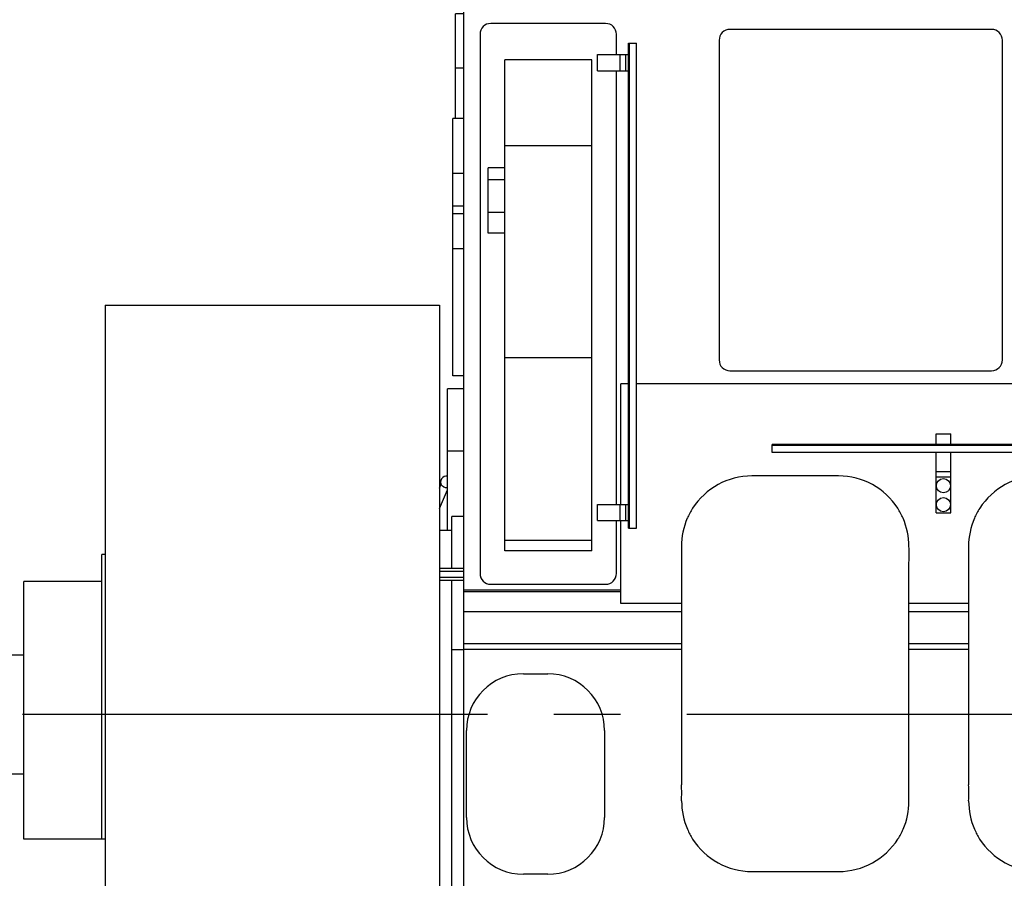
# Model space of a CAD drawing. Header units: millimetres. Extents: x 0 to 1189, y 0 to 841.
# Tile 13 of 173: x 245 to 318, y 232 to 295. Entities that reach past the tile are written whole.
import ezdxf
from ezdxf.enums import TextEntityAlignment as Align

# ---------------------------------------------------------------- set-up
doc = ezdxf.new("R2010")
doc.units = ezdxf.units.MM
doc.header["$LTSCALE"] = 65.395
doc.linetypes.add('CENTER', pattern=[0.6, 0.375, -0.075, 0.075, -0.075])
doc.layers.get('0').update_dxf_attribs({"linetype": 'CONTINUOUS'})
for name, color, linetype in [('1907_733000_06_SIMPLE1_A_ABL1359', 7, 'CONTINUOUS'), ('1907_733000_06_SIMPLE1_T2_A_PBL1360', 7, 'CONTINUOUS'), ('1907_734000_04_SIMPLE1_C_ABL1306', 7, 'CONTINUOUS'), ('1907_734000_04_SIMPLE1_T1_C_PBL1307', 7, 'CONTINUOUS'), ('1907_735000_02_ABL1368', 7, 'CONTINUOUS'), ('1917_735001_02_PBL1369', 7, 'CONTINUOUS'), ('1937_111000_09_SIMPLE1_D_ABL1318', 7, 'CONTINUOUS'), ('1937_111000_09_SIMPLE1_T1_D_PBL1319', 7, 'CONTINUOUS'), ('1937_111200_09_SIMPLE1_B_ABL1321', 7, 'CONTINUOUS'), ('1937_111200_09_SIMPLE1_T10_B_PBL1322', 7, 'CONTINUOUS'), ('1937_111200_09_SIMPLE1_T12_B_PBL1324', 7, 'CONTINUOUS'), ('1937_111200_09_SIMPLE1_T12_B_PBL1325', 7, 'CONTINUOUS'), ('1937_111200_09_SIMPLE1_T1_B_PBL1333', 7, 'CONTINUOUS'), ('1937_111200_09_SIMPLE1_T2_B_PBL1332', 7, 'CONTINUOUS'), ('1937_111200_09_SIMPLE1_T7_B_PBL1394', 7, 'CONTINUOUS'), ('32007_040000_TLKGS_KS_ABL1366', 7, 'CONTINUOUS'), ('32007_040000_TLKGS_KS_V_ABL1304', 7, 'CONTINUOUS'), ('32007_041000_TLKGS_KS_ABL1367', 7, 'CONTINUOUS'), ('32007_041000_TLKGS_KS_V_ABL1305', 7, 'CONTINUOUS'), ('32007_313000_01_SIMPLE1_T1_X_PBL1331', 7, 'CONTINUOUS'), ('32007_313000_01_SIMPLE1_X_ABL1330', 7, 'CONTINUOUS'), ('32007_390200_01_SIMPLE1_T1_X_PBL1348', 7, 'CONTINUOUS'), ('32007_390200_01_SIMPLE1_X#AF0_ABL1347', 7, 'CONTINUOUS'), ('32067_000000_TLKGS_MARKETING_ABL1251', 7, 'CONTINUOUS'), ('32067_030000_TLKGS_V_ABL1289', 7, 'CONTINUOUS'), ('32067_100000_TLKGS_V_ABL1290', 7, 'CONTINUOUS'), ('32067_300000_TLKGS_V_ABL1346', 7, 'CONTINUOUS'), ('32067_390200_01_SIMPLE1_T1_X_PBL1382', 7, 'CONTINUOUS'), ('32067_390200_01_SIMPLE1_X_ABL1381', 7, 'CONTINUOUS'), ('6M32E_GENSET_GENERATOR_ABL1093', 7, 'CONTINUOUS'), ('6M32E_GENSET_GENERATOR_T1_PBL1094', 7, 'CONTINUOUS'), ('6M32E_GENSET_SCHUTZHAUBE_ABL1245', 7, 'CONTINUOUS'), ('6M32E_GENSET_SCHUTZHAUBE_T1_PBL1246', 7, 'CONTINUOUS'), ('links_14_VBL1092', 7, 'CONTINUOUS')]:
    doc.layers.add(name, color=color, linetype=linetype)
doc.styles.get("Standard").update_dxf_attribs({"font": 'txt', "width": 0.6})
doc.dimstyles.new('DIMSTYLE_2', dxfattribs={"dimtxt": 3.5, "dimasz": 3.5, "dimexe": 1.8, "dimexo": 0, "dimgap": 0.875, "dimtad": 1, "dimlfac": 25, "dimdsep": 46, "dimtxsty": 'Standard', "dimblk": '_FILLED', "dimblk1": '_FILLED', "dimblk2": '_FILLED', "dimcen": 0.09, "dimadec": 0, "dimazin": 0, "dimtp": 2, "dimtm": 2, "dimtfac": 1, "dimtofl": 0, "dimtmove": 0, "dimatfit": 3, "dimldrblk": '_FILLED', "dimfxl": 1, "dimtolj": 1, "dimarcsym": 0})

# ---------------------------------------------------------------- blocks, each defined once
blk = doc.blocks.new('_FILLED')
at = {"color": 0, "linetype": 'ByBlock'}
blk.add_solid([(0, 0), (-1, 0.167), (-1, -0.167)], dxfattribs=at)
blk = doc.blocks.new('*D10')
at = {"color": 6, "linetype": 'Continuous'}
for p, q in [((302.087, 346.755), (105.047, 346.755)), ((106.847, 346.755), (106.847, 295.355)), ((106.847, 243.955), (106.847, 295.355)), ((111.847, 243.955), (105.047, 243.955))]:
    blk.add_line(p, q, dxfattribs=at)
at = {"color": 6, "linetype": 'Continuous', "xscale": 3.5, "yscale": 3.5, "zscale": 3.5}
for p, rotation in [((106.847, 346.755), 90), ((106.847, 243.955), 270)]:
    blk.add_blockref('_FILLED', p, dxfattribs=dict(at, rotation=rotation))
at = {"color": 6, "linetype": 'Continuous', "width": 0.672619}
blk.add_text('2570', height=3.5, rotation=90, dxfattribs=at).set_placement((105.972, 295.355), align=Align.CENTER)
blk = doc.blocks.new('*D11')
at = {"color": 6, "linetype": 'Continuous'}
for p, q in [((295.727, 361.555), (98.047, 361.555)), ((99.847, 361.555), (99.847, 302.755)), ((99.847, 243.955), (99.847, 302.755)), ((111.847, 243.955), (98.047, 243.955))]:
    blk.add_line(p, q, dxfattribs=at)
at = {"color": 6, "linetype": 'Continuous', "xscale": 3.5, "yscale": 3.5, "zscale": 3.5}
for p, rotation in [((99.847, 361.555), 90), ((99.847, 243.955), 270)]:
    blk.add_blockref('_FILLED', p, dxfattribs=dict(at, rotation=rotation))
at = {"color": 6, "linetype": 'Continuous', "width": 0.690476}
blk.add_text('2940', height=3.5, rotation=90, dxfattribs=at).set_placement((98.972, 302.755), align=Align.CENTER)
blk = doc.blocks.new('*D12')
at = {"color": 6, "linetype": 'Continuous'}
for p, q in [((316.379, 365.555), (91.047, 365.555)), ((92.847, 365.555), (92.847, 304.755)), ((92.847, 243.955), (92.847, 304.755)), ((111.847, 243.955), (91.047, 243.955))]:
    blk.add_line(p, q, dxfattribs=at)
at = {"color": 6, "linetype": 'Continuous', "xscale": 3.5, "yscale": 3.5, "zscale": 3.5}
for p, rotation in [((92.847, 365.555), 90), ((92.847, 243.955), 270)]:
    blk.add_blockref('_FILLED', p, dxfattribs=dict(at, rotation=rotation))
at = {"color": 6, "linetype": 'Continuous', "width": 0.672619}
blk.add_text('3040', height=3.5, rotation=90, dxfattribs=at).set_placement((91.972, 304.755), align=Align.CENTER)
blk = doc.blocks.new('*D13')
at = {"color": 6, "linetype": 'Continuous'}
for p, q in [((316.379, 380.155), (84.047, 380.155)), ((85.847, 380.155), (85.847, 312.055)), ((85.847, 243.955), (85.847, 312.055)), ((111.847, 243.955), (84.047, 243.955))]:
    blk.add_line(p, q, dxfattribs=at)
at = {"color": 6, "linetype": 'Continuous', "xscale": 3.5, "yscale": 3.5, "zscale": 3.5}
for p, rotation in [((85.847, 380.155), 90), ((85.847, 243.955), 270)]:
    blk.add_blockref('_FILLED', p, dxfattribs=dict(at, rotation=rotation))
at = {"color": 6, "linetype": 'Continuous', "width": 0.654762}
blk.add_text('3405', height=3.5, rotation=90, dxfattribs=at).set_placement((84.972, 312.055), align=Align.CENTER)
blk = doc.blocks.new('6M32E_GENSET_GENERATOR_T1_PBL1094', base_point=(293.698, 266.655))
at = {"layer": '6M32E_GENSET_GENERATOR_T1_PBL1094', "color": 7, "linetype": 'Continuous'}
for p, q in [((242.447, 248.355), (245.127, 248.355)), ((242.447, 239.555), (245.127, 239.555))]:
    blk.add_line(p, q, dxfattribs=at)
at = {"layer": '6M32E_GENSET_GENERATOR_T1_PBL1094', "color": 2, "linetype": 'CENTER'}
blk.add_line((475.548, 243.955), (111.847, 243.955), dxfattribs=at)
blk = doc.blocks.new('6M32E_GENSET_GENERATOR_ABL1093', base_point=(293.698, 266.655))
at = {"layer": '6M32E_GENSET_GENERATOR_T1_PBL1094'}
blk.add_blockref('6M32E_GENSET_GENERATOR_T1_PBL1094', (293.698, 266.655), dxfattribs=at)
blk = doc.blocks.new('6M32E_GENSET_SCHUTZHAUBE_T1_PBL1246', base_point=(260.467, 248.255))
at = {"layer": '6M32E_GENSET_SCHUTZHAUBE_T1_PBL1246', "color": 7, "linetype": 'Continuous'}
for p, q in [((251.127, 274.155), (251.127, 222.355)), ((251.127, 274.155), (275.807, 274.155)), ((275.807, 274.155), (275.807, 222.355)), ((250.887, 234.755), (250.887, 255.755)), ((251.127, 255.755), (250.887, 255.755)), ((245.127, 234.755), (245.127, 253.755)), ((250.887, 253.755), (245.127, 253.755)), ((251.127, 234.755), (245.127, 234.755)), ((275.807, 225.555), (251.127, 225.555)), ((275.807, 222.675), (251.127, 222.675))]:
    blk.add_line(p, q, dxfattribs=at)
at = {"layer": '6M32E_GENSET_SCHUTZHAUBE_T1_PBL1246', "color": 9, "linetype": 'Continuous'}
blk.add_line((275.807, 243.955), (245.127, 243.955), dxfattribs=at)
blk = doc.blocks.new('6M32E_GENSET_SCHUTZHAUBE_ABL1245', base_point=(260.467, 248.255))
at = {"layer": '6M32E_GENSET_SCHUTZHAUBE_T1_PBL1246'}
blk.add_blockref('6M32E_GENSET_SCHUTZHAUBE_T1_PBL1246', (260.467, 248.255), dxfattribs=at)
blk = doc.blocks.new('1937_111000_09_SIMPLE1_T1_D_PBL1319', base_point=(356.447, 259.855))
at = {"layer": '1937_111000_09_SIMPLE1_T1_D_PBL1319', "color": 7, "linetype": 'Continuous'}
for p, q in [((277.607, 222.355), (277.607, 297.355)), ((289.207, 259.455), (289.207, 268.355)), ((289.767, 268.355), (289.207, 268.355)), ((414.007, 268.355), (290.367, 268.355)), ((276.407, 257.527), (276.407, 267.995)), ((277.607, 267.995), (276.407, 267.995)), ((289.207, 252.147), (289.207, 258.255)), ((277.607, 253.155), (289.207, 253.155)), ((293.694, 252.147), (289.207, 252.147)), ((314.894, 252.147), (310.48, 252.147)), ((277.607, 248.756), (293.694, 248.756)), ((310.48, 248.756), (314.894, 248.756))]:
    blk.add_line(p, q, dxfattribs=at)
at = {"layer": '1937_111000_09_SIMPLE1_T1_D_PBL1319', "color": 9, "linetype": 'Continuous'}
for p, q in [((277.607, 263.395), (276.407, 263.395)), ((277.607, 253.016), (289.207, 253.016)), ((277.607, 251.558), (293.694, 251.558)), ((310.48, 251.558), (314.894, 251.558)), ((277.607, 249.19), (293.694, 249.19)), ((310.48, 249.19), (314.894, 249.19))]:
    blk.add_line(p, q, dxfattribs=at)
blk = doc.blocks.new('1937_111000_09_SIMPLE1_D_ABL1318', base_point=(356.447, 259.855))
at = {"layer": '1937_111000_09_SIMPLE1_T1_D_PBL1319'}
blk.add_blockref('1937_111000_09_SIMPLE1_T1_D_PBL1319', (356.447, 259.855), dxfattribs=at)
blk = doc.blocks.new('1937_111200_09_SIMPLE1_T10_B_PBL1322', base_point=(282.907, 239.555))
at = {"layer": '1937_111200_09_SIMPLE1_T10_B_PBL1322', "color": 7, "linetype": 'Continuous'}
for p, q in [((282.007, 246.955), (283.807, 246.955)), ((277.807, 236.355), (277.807, 242.755)), ((288.007, 242.755), (288.007, 236.355)), ((283.807, 232.155), (282.007, 232.155))]:
    blk.add_line(p, q, dxfattribs=at)
for centre, start, end in [((282.007, 242.755), 90, 180), ((283.807, 242.755), 0, 90), ((282.007, 236.355), 180, 270), ((283.807, 236.355), 270, 360)]:
    blk.add_arc(centre, 4.2, start, end, dxfattribs=at)
blk = doc.blocks.new('1937_111200_09_SIMPLE1_T12_B_PBL1324', base_point=(302.084, 246.955))
at = {"layer": '1937_111200_09_SIMPLE1_T12_B_PBL1324', "color": 7, "linetype": 'Continuous'}
for p, q in [((305.287, 261.555), (298.879, 261.555)), ((293.687, 256.349), (293.694, 255.164)), ((293.694, 255.164), (293.694, 238.756)), ((310.48, 238.75), (310.48, 255.158)), ((310.487, 237.551), (310.48, 238.75)), ((309.667, 234.752), (309.675, 234.764)), ((298.888, 232.355), (305.287, 232.355))]:
    blk.add_line(p, q, dxfattribs=at)
for centre, radius, start, end in [((298.895, 256.342), 5.214, 90.17319, 147.21732), ((305.287, 256.355), 5.2, 32.69397, 90), ((298.845, 256.374), 5.154, 147.21732, 156.50562), ((305.307, 256.42), 5.149, 22.99226, 32.20556), ((298.887, 256.355), 5.201, 156.50562, 180.06681), ((305.287, 256.355), 5.192, 359.98279, 23.56451), ((300.802, 255.752), 9.697, 356.48901, 3.55703), ((266.057, 238.154), 27.644, 358.77532, 1.24825), ((298.887, 237.555), 5.193, 179.91781, 203.63011), ((305.287, 237.555), 5.2, 336.5214, 359.95369), ((298.866, 237.495), 5.15, 203.11045, 212.14545), ((305.332, 237.528), 5.148, 327.52094, 336.5982), ((298.887, 237.555), 5.2, 212.5834, 270.00309), ((305.287, 237.555), 5.2, 270, 327.37003)]:
    blk.add_arc(centre, radius, start, end, dxfattribs=at)
blk = doc.blocks.new('1937_111200_09_SIMPLE1_T12_B_PBL1325', base_point=(323.284, 246.955))
at = {"layer": '1937_111200_09_SIMPLE1_T12_B_PBL1325', "color": 7, "linetype": 'Continuous'}
for p, q in [((326.487, 261.555), (320.079, 261.555)), ((314.886, 256.349), (314.894, 255.164)), ((314.894, 255.164), (314.894, 238.756)), ((331.68, 238.75), (331.68, 255.158)), ((331.687, 237.551), (331.68, 238.75)), ((330.866, 234.752), (330.874, 234.764)), ((320.087, 232.355), (326.487, 232.355))]:
    blk.add_line(p, q, dxfattribs=at)
for centre, radius, start, end in [((320.095, 256.342), 5.214, 90.17319, 147.21732), ((326.487, 256.355), 5.2, 32.69397, 90), ((320.044, 256.374), 5.154, 147.21732, 156.50562), ((326.506, 256.42), 5.149, 22.99226, 32.20556), ((320.087, 256.355), 5.201, 156.50562, 180.06681), ((326.487, 256.355), 5.192, 359.98279, 23.56451), ((322.001, 255.752), 9.697, 356.48901, 3.55703), ((287.256, 238.154), 27.644, 358.77532, 1.24825), ((320.087, 237.555), 5.193, 179.91781, 203.63011), ((326.487, 237.555), 5.2, 336.5214, 359.95369), ((320.066, 237.495), 5.15, 203.11045, 212.14545), ((326.532, 237.528), 5.148, 327.52094, 336.5982), ((320.087, 237.555), 5.2, 212.5834, 270.00309), ((326.487, 237.555), 5.2, 270, 327.37003)]:
    blk.add_arc(centre, radius, start, end, dxfattribs=at)
blk = doc.blocks.new('1937_111200_09_SIMPLE1_T2_B_PBL1332', base_point=(277.308, 291.792))
at = {"layer": '1937_111200_09_SIMPLE1_T2_B_PBL1332', "color": 7, "linetype": 'Continuous'}
for p in [(277.008, 287.93), (277.608, 295.655)]:
    blk.add_line(p, (277.008, 295.655), dxfattribs=at)
at = {"layer": '1937_111200_09_SIMPLE1_T2_B_PBL1332', "color": 9, "linetype": 'Continuous'}
blk.add_line((277.608, 291.655), (277.008, 291.655), dxfattribs=at)
blk = doc.blocks.new('1937_111200_09_SIMPLE1_T1_B_PBL1333', base_point=(283.848, 274.255))
at = {"layer": '1937_111200_09_SIMPLE1_T1_B_PBL1333', "color": 7, "linetype": 'Continuous'}
for p, q in [((288.087, 294.955), (279.608, 294.955)), ((278.808, 294.155), (278.808, 254.355)), ((288.887, 292.655), (288.887, 294.155)), ((280.631, 256.035), (280.631, 292.273)), ((287.071, 292.273), (280.631, 292.273)), ((287.071, 256.035), (287.071, 292.273)), ((288.887, 259.455), (288.887, 291.455)), ((279.407, 279.475), (279.407, 284.287)), ((280.631, 284.287), (279.407, 284.287)), ((280.631, 279.475), (279.407, 279.475)), ((288.887, 254.355), (288.887, 258.255)), ((279.608, 253.555), (288.087, 253.555))]:
    blk.add_line(p, q, dxfattribs=at)
at = {"layer": '1937_111200_09_SIMPLE1_T1_B_PBL1333', "color": 9, "linetype": 'Continuous'}
for p, q in [((287.071, 285.925), (280.631, 285.925)), ((280.631, 283.424), (279.407, 283.424)), ((280.631, 281.012), (279.407, 281.012)), ((287.071, 270.264), (280.631, 270.264)), ((287.071, 256.8), (280.631, 256.8)), ((287.071, 256.035), (280.631, 256.035))]:
    blk.add_line(p, q, dxfattribs=at)
at = {"layer": '1937_111200_09_SIMPLE1_T1_B_PBL1333', "color": 7, "linetype": 'Continuous'}
for centre, start, end in [((279.608, 294.155), 90, 180), ((288.087, 294.155), 0, 90), ((279.608, 254.355), 180, 270), ((288.087, 254.355), 270, 360)]:
    blk.add_arc(centre, 0.8, start, end, dxfattribs=at)
blk = doc.blocks.new('1937_111200_09_SIMPLE1_T7_B_PBL1394', base_point=(306.927, 281.915))
at = {"layer": '1937_111200_09_SIMPLE1_T7_B_PBL1394', "color": 7, "linetype": 'Continuous'}
for p, q in [((316.588, 294.516), (297.267, 294.516)), ((296.467, 293.716), (296.467, 270.115)), ((317.388, 270.115), (317.388, 293.716)), ((297.267, 269.315), (316.588, 269.315))]:
    blk.add_line(p, q, dxfattribs=at)
for centre, start, end in [((297.267, 293.716), 90, 180), ((316.588, 293.716), 0, 90), ((297.267, 270.115), 180, 270), ((316.588, 270.115), 270, 360)]:
    blk.add_arc(centre, 0.8, start, end, dxfattribs=at)
blk = doc.blocks.new('1937_111200_09_SIMPLE1_B_ABL1321', base_point=(356.048, 263.905))
at = {"layer": '1937_111200_09_SIMPLE1_T10_B_PBL1322'}
blk.add_blockref('1937_111200_09_SIMPLE1_T10_B_PBL1322', (282.907, 239.555), dxfattribs=at)
at = {"layer": '1937_111200_09_SIMPLE1_T12_B_PBL1324'}
blk.add_blockref('1937_111200_09_SIMPLE1_T12_B_PBL1324', (302.084, 246.955), dxfattribs=at)
at = {"layer": '1937_111200_09_SIMPLE1_T12_B_PBL1325'}
blk.add_blockref('1937_111200_09_SIMPLE1_T12_B_PBL1325', (323.284, 246.955), dxfattribs=at)
at = {"layer": '1937_111200_09_SIMPLE1_T1_B_PBL1333'}
blk.add_blockref('1937_111200_09_SIMPLE1_T1_B_PBL1333', (283.848, 274.255), dxfattribs=at)
at = {"layer": '1937_111200_09_SIMPLE1_T2_B_PBL1332'}
blk.add_blockref('1937_111200_09_SIMPLE1_T2_B_PBL1332', (277.308, 291.792), dxfattribs=at)
at = {"layer": '1937_111200_09_SIMPLE1_T7_B_PBL1394'}
blk.add_blockref('1937_111200_09_SIMPLE1_T7_B_PBL1394', (306.927, 281.915), dxfattribs=at)
blk = doc.blocks.new('32067_100000_TLKGS_V_ABL1290', base_point=(357.287, 272.995))
at = {"layer": '1937_111000_09_SIMPLE1_D_ABL1318'}
blk.add_blockref('1937_111000_09_SIMPLE1_D_ABL1318', (356.447, 259.855), dxfattribs=at)
at = {"layer": '1937_111200_09_SIMPLE1_B_ABL1321'}
blk.add_blockref('1937_111200_09_SIMPLE1_B_ABL1321', (356.048, 263.905), dxfattribs=at)
blk = doc.blocks.new('32007_390200_01_SIMPLE1_T1_X_PBL1348', base_point=(288.987, 277.615))
at = {"layer": '32007_390200_01_SIMPLE1_T1_X_PBL1348', "color": 7, "linetype": 'Continuous'}
for p, q in [((289.567, 297.535), (290.487, 297.535)), ((289.767, 257.695), (289.767, 293.495)), ((289.767, 293.495), (290.367, 293.495)), ((290.367, 257.695), (290.367, 293.495)), ((287.487, 291.455), (287.487, 292.655)), ((287.487, 292.655), (289.767, 292.655)), ((289.567, 291.455), (289.567, 292.655)), ((287.487, 291.455), (289.767, 291.455)), ((287.487, 258.255), (287.487, 259.455)), ((287.487, 259.455), (289.767, 259.455)), ((289.567, 258.255), (289.567, 259.455)), ((287.487, 258.255), (289.767, 258.255)), ((289.767, 257.695), (290.367, 257.695))]:
    blk.add_line(p, q, dxfattribs=at)
at = {"layer": '32007_390200_01_SIMPLE1_T1_X_PBL1348', "color": 9, "linetype": 'Continuous'}
for p, q in [((289.847, 257.695), (289.847, 293.495)), ((289.167, 291.455), (289.167, 292.655)), ((289.167, 258.255), (289.167, 259.455))]:
    blk.add_line(p, q, dxfattribs=at)
blk = doc.blocks.new('32007_390200_01_SIMPLE1_X#AF0_ABL1347', base_point=(288.987, 277.615))
at = {"layer": '32007_390200_01_SIMPLE1_T1_X_PBL1348'}
blk.add_blockref('32007_390200_01_SIMPLE1_T1_X_PBL1348', (288.987, 277.615), dxfattribs=at)
blk = doc.blocks.new('32067_390200_01_SIMPLE1_T1_X_PBL1382', base_point=(359.977, 261.755))
at = {"layer": '32067_390200_01_SIMPLE1_T1_X_PBL1382', "color": 7, "linetype": 'Continuous'}
for p, q in [((312.487, 264.675), (313.567, 264.675)), ((312.487, 263.875), (312.487, 264.675)), ((313.567, 263.875), (313.567, 264.675)), ((300.387, 263.275), (300.387, 263.875)), ((413.067, 263.875), (300.387, 263.875)), ((412.387, 263.275), (300.387, 263.275)), ((312.487, 258.835), (312.487, 263.275)), ((313.567, 258.835), (313.567, 263.275)), ((312.487, 261.483), (313.567, 261.483)), ((312.487, 258.835), (313.567, 258.835))]:
    blk.add_line(p, q, dxfattribs=at)
at = {"layer": '32067_390200_01_SIMPLE1_T1_X_PBL1382', "color": 9, "linetype": 'Continuous'}
for p, q in [((413.067, 263.795), (300.387, 263.795)), ((312.487, 261.875), (313.567, 261.875))]:
    blk.add_line(p, q, dxfattribs=at)
at = {"layer": '32067_390200_01_SIMPLE1_T1_X_PBL1382', "color": 7, "linetype": 'Continuous'}
for centre in [(313.027, 260.835), (313.027, 259.435)]:
    blk.add_circle(centre, 0.52, dxfattribs=at)
blk = doc.blocks.new('32067_390200_01_SIMPLE1_X_ABL1381', base_point=(359.977, 261.755))
at = {"layer": '32067_390200_01_SIMPLE1_T1_X_PBL1382'}
blk.add_blockref('32067_390200_01_SIMPLE1_T1_X_PBL1382', (359.977, 261.755), dxfattribs=at)
blk = doc.blocks.new('32067_300000_TLKGS_V_ABL1346', base_point=(353.527, 277.615))
at = {"layer": '32007_390200_01_SIMPLE1_X#AF0_ABL1347'}
blk.add_blockref('32007_390200_01_SIMPLE1_X#AF0_ABL1347', (288.987, 277.615), dxfattribs=at)
at = {"layer": '32067_390200_01_SIMPLE1_X_ABL1381'}
blk.add_blockref('32067_390200_01_SIMPLE1_X_ABL1381', (359.977, 261.755), dxfattribs=at)
blk = doc.blocks.new('32067_030000_TLKGS_V_ABL1289', base_point=(383.857, 288.845))
at = {"layer": '32067_100000_TLKGS_V_ABL1290'}
blk.add_blockref('32067_100000_TLKGS_V_ABL1290', (357.287, 272.995), dxfattribs=at)
at = {"layer": '32067_300000_TLKGS_V_ABL1346'}
blk.add_blockref('32067_300000_TLKGS_V_ABL1346', (353.527, 277.615), dxfattribs=at)
blk = doc.blocks.new('1907_734000_04_SIMPLE1_T1_C_PBL1307', base_point=(276.707, 240.855))
at = {"layer": '1907_734000_04_SIMPLE1_T1_C_PBL1307', "color": 7, "linetype": 'Continuous'}
for p, q in [((276.727, 254.722), (276.727, 258.555)), ((277.607, 258.555), (276.727, 258.555)), ((276.727, 257.527), (275.807, 257.527)), ((276.727, 223.155), (276.727, 253.845)), ((276.727, 230.384), (275.807, 230.384)), ((276.727, 223.155), (275.807, 223.155))]:
    blk.add_line(p, q, dxfattribs=at)
at = {"layer": '1907_734000_04_SIMPLE1_T1_C_PBL1307', "color": 9, "linetype": 'Continuous'}
blk.add_line((277.607, 248.722), (276.727, 248.722), dxfattribs=at)
blk = doc.blocks.new('1907_734000_04_SIMPLE1_C_ABL1306', base_point=(276.707, 240.855))
at = {"layer": '1907_734000_04_SIMPLE1_T1_C_PBL1307'}
blk.add_blockref('1907_734000_04_SIMPLE1_T1_C_PBL1307', (276.707, 240.855), dxfattribs=at)
blk = doc.blocks.new('32007_313000_01_SIMPLE1_T1_X_PBL1331', base_point=(277.207, 278.442))
at = {"layer": '32007_313000_01_SIMPLE1_T1_X_PBL1331', "color": 7, "linetype": 'Continuous'}
for p, q in [((276.807, 268.955), (276.807, 287.93)), ((277.607, 287.93), (276.807, 287.93)), ((277.607, 283.868), (276.807, 283.868)), ((277.607, 281.463), (276.807, 281.463)), ((277.607, 278.329), (276.807, 278.329)), ((277.607, 268.955), (276.807, 268.955))]:
    blk.add_line(p, q, dxfattribs=at)
at = {"layer": '32007_313000_01_SIMPLE1_T1_X_PBL1331', "color": 9, "linetype": 'Continuous'}
blk.add_line((277.607, 280.906), (276.807, 280.906), dxfattribs=at)
blk = doc.blocks.new('32007_313000_01_SIMPLE1_X_ABL1330', base_point=(277.207, 278.442))
at = {"layer": '32007_313000_01_SIMPLE1_T1_X_PBL1331'}
blk.add_blockref('32007_313000_01_SIMPLE1_T1_X_PBL1331', (277.207, 278.442), dxfattribs=at)
blk = doc.blocks.new('1907_733000_06_SIMPLE1_T2_A_PBL1360', base_point=(276.108, 260.346))
at = {"layer": '1907_733000_06_SIMPLE1_T2_A_PBL1360', "color": 7, "linetype": 'Continuous'}
for p, q in [((275.807, 260.652), (275.933, 260.939)), ((275.807, 259.155), (276.407, 260.526))]:
    blk.add_line(p, q, dxfattribs=at)
for centre, radius, start, end in [((276.334, 261.107), 0.436, 80.29352, 213.28781), ((276.334, 261.106), 0.435, 279.45018, 279.67732)]:
    blk.add_arc(centre, radius, start, end, dxfattribs=at)
for points, knots in [([(276.164, 260.719), (276.143, 260.728), (276.07, 260.765), (276.002, 260.818), (275.97, 260.868)], [0, 0, 0, 0, 0.276554, 1, 1, 1, 1]), ([(276.406, 260.677), (276.388, 260.674), (276.305, 260.67), (276.223, 260.693), (276.164, 260.719)], [0, 0, 0, 0, 0.217309, 1, 1, 1, 1])]:
    blk.add_open_spline(points, degree=3, knots=knots, dxfattribs=at)
blk = doc.blocks.new('1907_733000_06_SIMPLE1_A_ABL1359', base_point=(276.108, 260.346))
at = {"layer": '1907_733000_06_SIMPLE1_T2_A_PBL1360'}
blk.add_blockref('1907_733000_06_SIMPLE1_T2_A_PBL1360', (276.108, 260.346), dxfattribs=at)
blk = doc.blocks.new('32007_041000_TLKGS_KS_V_ABL1305', base_point=(276.707, 255.542))
at = {"layer": '1907_733000_06_SIMPLE1_A_ABL1359'}
blk.add_blockref('1907_733000_06_SIMPLE1_A_ABL1359', (276.108, 260.346), dxfattribs=at)
at = {"layer": '1907_734000_04_SIMPLE1_C_ABL1306'}
blk.add_blockref('1907_734000_04_SIMPLE1_C_ABL1306', (276.707, 240.855), dxfattribs=at)
at = {"layer": '32007_313000_01_SIMPLE1_X_ABL1330'}
blk.add_blockref('32007_313000_01_SIMPLE1_X_ABL1330', (277.207, 278.442), dxfattribs=at)
blk = doc.blocks.new('32007_040000_TLKGS_KS_V_ABL1304', base_point=(276.707, 255.542))
at = {"layer": '32007_041000_TLKGS_KS_V_ABL1305'}
blk.add_blockref('32007_041000_TLKGS_KS_V_ABL1305', (276.707, 255.542), dxfattribs=at)
blk = doc.blocks.new('1917_735001_02_PBL1369', base_point=(276.707, 254.283))
at = {"layer": '1917_735001_02_PBL1369', "color": 7, "linetype": 'Continuous'}
for p, q in [((277.607, 254.722), (275.807, 254.722)), ((277.607, 254.503), (275.807, 254.503)), ((277.607, 254.064), (275.807, 254.064)), ((277.607, 253.845), (275.807, 253.845))]:
    blk.add_line(p, q, dxfattribs=at)
blk = doc.blocks.new('1907_735000_02_ABL1368', base_point=(276.707, 254.283))
at = {"layer": '1917_735001_02_PBL1369'}
blk.add_blockref('1917_735001_02_PBL1369', (276.707, 254.283), dxfattribs=at)
blk = doc.blocks.new('32007_041000_TLKGS_KS_ABL1367', base_point=(276.707, 254.283))
at = {"layer": '1907_735000_02_ABL1368'}
blk.add_blockref('1907_735000_02_ABL1368', (276.707, 254.283), dxfattribs=at)
blk = doc.blocks.new('32007_040000_TLKGS_KS_ABL1366', base_point=(276.707, 254.283))
at = {"layer": '32007_041000_TLKGS_KS_ABL1367'}
blk.add_blockref('32007_041000_TLKGS_KS_ABL1367', (276.707, 254.283), dxfattribs=at)
blk = doc.blocks.new('32067_000000_TLKGS_MARKETING_ABL1251', base_point=(384.777, 288.845))
at = {"layer": '32007_040000_TLKGS_KS_ABL1366'}
blk.add_blockref('32007_040000_TLKGS_KS_ABL1366', (276.707, 254.283), dxfattribs=at)
at = {"layer": '32007_040000_TLKGS_KS_V_ABL1304'}
blk.add_blockref('32007_040000_TLKGS_KS_V_ABL1304', (276.707, 255.542), dxfattribs=at)
at = {"layer": '32067_030000_TLKGS_V_ABL1289'}
blk.add_blockref('32067_030000_TLKGS_V_ABL1289', (383.857, 288.845), dxfattribs=at)
blk = doc.blocks.new('LINKS_14_VBL1092', base_point=(312.043, 276.055))
at = {"layer": '32067_000000_TLKGS_MARKETING_ABL1251'}
blk.add_blockref('32067_000000_TLKGS_MARKETING_ABL1251', (384.777, 288.845), dxfattribs=at)
at = {"layer": '6M32E_GENSET_GENERATOR_ABL1093'}
blk.add_blockref('6M32E_GENSET_GENERATOR_ABL1093', (293.698, 266.655), dxfattribs=at)
at = {"layer": '6M32E_GENSET_SCHUTZHAUBE_ABL1245'}
blk.add_blockref('6M32E_GENSET_SCHUTZHAUBE_ABL1245', (260.467, 248.255), dxfattribs=at)

msp = doc.modelspace()

# ---------------------------------------------------------------- block references
at = {"layer": 'links_14_VBL1092'}
msp.add_blockref('LINKS_14_VBL1092', (312.04282, 276.05542), dxfattribs=at)

# ---------------------------------------------------------------- dimensions: what is measured, and where the dimension line sits
at = {"color": 6, "linetype": 'Continuous'}
for base, p2, picture, middle in [((85.84746, 380.15542), (316.37946, 380.15542), '*D13', (85.84746, 311.72209)), ((92.84746, 365.55542), (316.37946, 365.55542), '*D12', (92.84746, 304.42208)), ((99.84746, 361.55542), (295.72666, 361.55542), '*D11', (99.84746, 302.42209)), ((106.84746, 346.75542), (302.08746, 346.75542), '*D10', (106.84746, 295.02209))]:
    dim = msp.add_linear_dim(base=base, p1=(111.84746, 243.95542), p2=p2, angle=90, dimstyle='DIMSTYLE_2', dxfattribs=at)
    dim.commit()
    dim.dimension.update_dxf_attribs({"geometry": picture, "text_midpoint": middle, "dimtype": 160})

doc.saveas('drawing.dxf')
